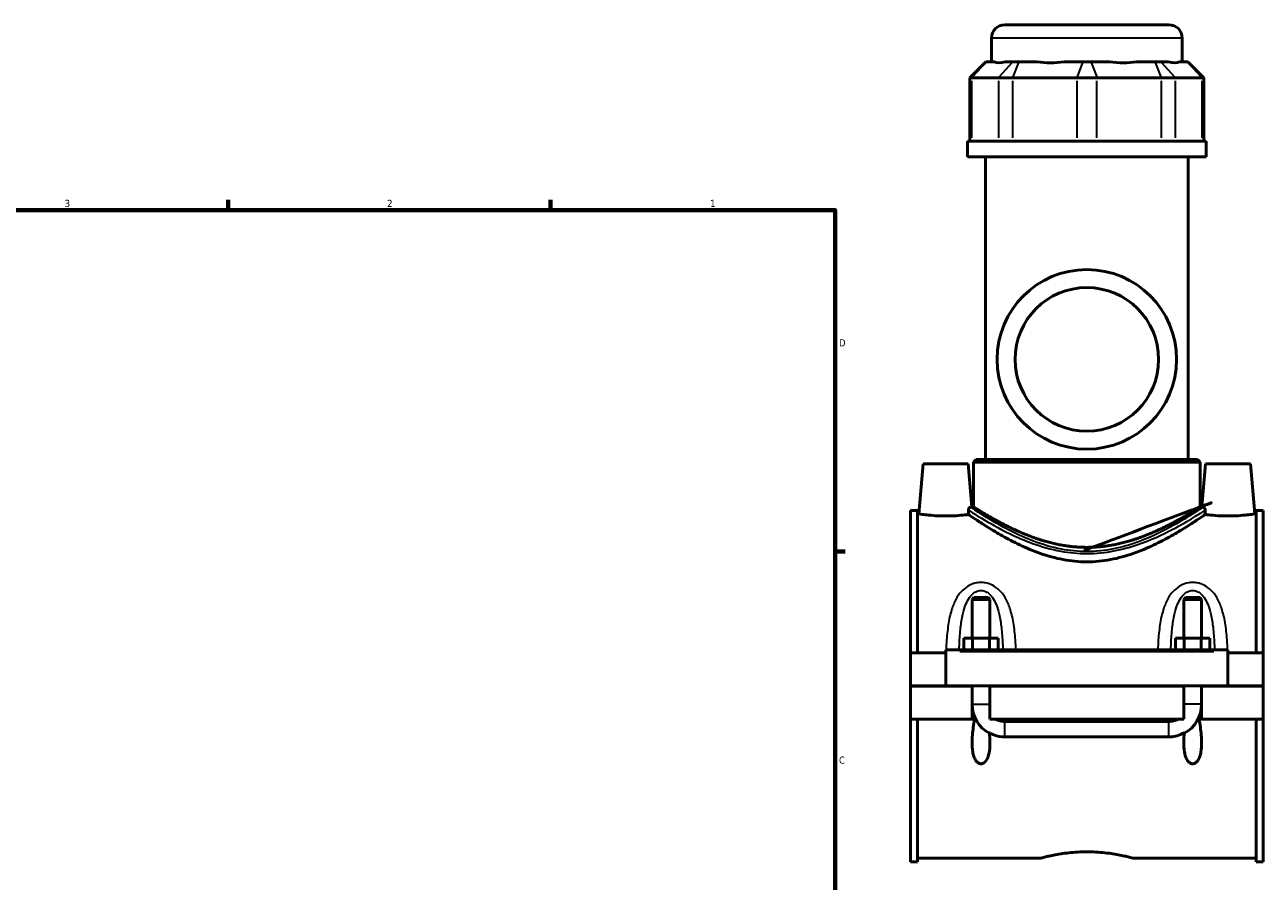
# Model space of a CAD drawing. Header units: inches. Extents: x 0.1 to 46.6, y -0.2 to 46.8.
# Tile 6 of 8: x 22.8 to 39.1, y 12.2 to 23.4. Entities that reach past the tile are written whole.
import ezdxf

# ---------------------------------------------------------------- set-up
doc = ezdxf.new("R2010")
doc.units = ezdxf.units.IN
doc.header["$MEASUREMENT"] = 0
for name, color, linetype, lineweight in [('Border (ANSI)', 7, 'Continuous', 70), ('Visible (ANSI)', 7, 'Continuous', 50), ('Visible Narrow (ANSI)', 7, 'Continuous', 35)]:
    doc.layers.add(name, color=color, linetype=linetype, lineweight=lineweight)
doc.styles.add('Note Text (ANSI)', font='tahoma.ttf')

# ---------------------------------------------------------------- blocks, each defined once
blk = doc.blocks.new('Borders Default Border')
at = {"layer": 'Border (ANSI)'}
for p, q in [((25.4999986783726, 21.00000006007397), (25.4999986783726, 21.13448766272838)), ((29.75000096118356, 21.00000006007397), (29.75000096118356, 21.13448766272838)), ((33.49999855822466, 16.49999993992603), (33.6344891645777, 16.49999993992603))]:
    blk.add_line(p, q, dxfattribs=at)
at = {"layer": 'Border (ANSI)', "flags": 128}
blk.add_lwpolyline([(0.4999999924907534, 0.9999999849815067), (0.4999999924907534, 21.00000006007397), (33.49999855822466, 21.00000006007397), (33.49999855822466, 0.9999999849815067), (0.4999999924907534, 0.9999999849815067)], dxfattribs=at)
at = {"layer": 'Border (ANSI)', "color": 5, "true_color": 0x0000ff, "char_height": 0.0944881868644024, "attachment_point": 7, "style": 'Note Text (ANSI)'}
for s, insert in [('3', (23.34559504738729, 21.03800916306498)), ('2', (27.59635095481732, 21.04)), ('1', (31.8536832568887, 21.04)), ('D', (33.55262652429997, 19.2027559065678)), ('C', (33.552388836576, 13.70107135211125))]:
    blk.add_mtext(s, dxfattribs=dict(at, insert=insert))

msp = doc.modelspace()

# ---------------------------------------------------------------- linework, layer by layer
at = {"layer": 'Visible (ANSI)'}
for p, q in [((35.73645337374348, 23.44133973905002), (37.90157148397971, 23.44133973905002)), ((35.56184707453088, 22.95343973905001), (35.56184707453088, 23.26673343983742)), ((38.0761777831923, 22.95343973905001), (38.0761777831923, 23.26673343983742)), ((35.4858556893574, 22.95343973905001), (35.27632813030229, 22.7439121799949)), ((35.4858556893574, 22.95343973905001), (35.49648857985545, 22.95343973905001)), ((35.59752586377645, 22.95343973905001), (35.49648857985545, 22.95343973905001)), ((35.84604834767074, 22.95343973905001), (35.74501106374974, 22.95343973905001)), ((35.84604834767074, 22.95343973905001), (35.92164534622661, 22.95343973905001)), ((36.16557092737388, 22.95343973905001), (35.92164534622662, 22.95343973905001)), ((36.76555727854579, 22.95343973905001), (36.52163169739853, 22.95343973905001)), ((36.76555727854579, 22.95343973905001), (36.87246757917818, 22.95343973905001)), ((37.11639316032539, 22.95343973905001), (36.87246757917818, 22.95343973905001)), ((37.71637951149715, 22.95343973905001), (37.47245393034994, 22.95343973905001)), ((37.71637951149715, 22.95343973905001), (37.79197651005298, 22.95343973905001)), ((37.89301379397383, 22.95343973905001), (37.79197651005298, 22.95343973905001)), ((38.14153627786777, 22.95343973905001), (38.04049899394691, 22.95343973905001)), ((38.14153627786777, 22.95343973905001), (38.15216916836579, 22.95343973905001)), ((38.15216916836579, 22.95343973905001), (38.3616967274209, 22.7439121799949)), ((35.3029103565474, 22.7439121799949), (35.27632813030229, 22.7439121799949)), ((35.27632813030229, 22.7439121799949), (35.27632813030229, 21.90793973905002)), ((35.3029103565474, 22.7439121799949), (35.6524701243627, 22.7439121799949)), ((35.84146262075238, 22.7439121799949), (35.6524701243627, 22.7439121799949)), ((35.84146262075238, 22.7439121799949), (36.68537455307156, 22.7439121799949)), ((36.95265030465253, 22.7439121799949), (36.68537455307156, 22.7439121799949)), ((36.95265030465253, 22.7439121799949), (37.79656223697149, 22.7439121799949)), ((37.98555473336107, 22.7439121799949), (37.7965622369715, 22.7439121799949)), ((37.98555473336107, 22.7439121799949), (38.33511450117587, 22.7439121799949)), ((38.3616967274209, 22.7439121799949), (38.33511450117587, 22.7439121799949)), ((38.3616967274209, 22.7439121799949), (38.3616967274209, 21.90793973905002)), ((38.39046912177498, 21.90793973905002), (35.2475557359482, 21.90793973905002)), ((35.2475557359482, 21.69883973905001), (35.2475557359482, 21.90793973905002)), ((38.39046912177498, 21.69883973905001), (38.39046912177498, 21.90793973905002)), ((38.39046912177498, 21.69883973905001), (35.2475557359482, 21.69883973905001)), ((35.48327423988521, 17.71057595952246), (35.48327423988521, 21.69883973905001)), ((38.15475061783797, 17.71057595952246), (38.15475061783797, 21.69883973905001)), ((34.66373683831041, 17.65244210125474), (34.60623198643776, 16.99515863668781)), ((35.25428801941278, 17.65244210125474), (34.66373683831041, 17.65244210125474)), ((35.25428801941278, 17.65244210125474), (35.30384931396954, 17.08595391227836)), ((35.36104983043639, 17.71057595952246), (35.32612857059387, 17.67565469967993)), ((38.31189628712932, 17.67565469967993), (35.32612857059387, 17.67565469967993)), ((35.32612857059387, 17.08595391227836), (35.32612857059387, 17.67565469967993)), ((35.36104983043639, 17.71057595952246), (38.27697502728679, 17.71057595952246)), ((38.27697502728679, 17.71057595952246), (38.31189628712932, 17.67565469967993)), ((38.31189628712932, 17.08595391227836), (38.31189628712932, 17.67565469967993)), ((38.38373683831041, 17.65244210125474), (38.33417554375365, 17.08595391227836)), ((38.38373683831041, 17.65244210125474), (38.97428801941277, 17.65244210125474)), ((38.97428801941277, 17.65244210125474), (39.03179287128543, 16.99515863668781)), ((34.4940124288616, 17.04055627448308), (34.49401242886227, 15.16179249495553)), ((34.4940124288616, 17.04055627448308), (34.58701242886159, 17.04055627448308)), ((34.58701242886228, 15.16179249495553), (34.58701242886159, 17.04055627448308)), ((34.60623198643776, 16.99515863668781), (34.58701242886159, 16.99515863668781)), ((35.30384931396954, 17.08595391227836), (35.32612857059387, 17.08595391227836)), ((38.31189628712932, 17.08595391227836), (38.33417554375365, 17.08595391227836)), ((39.05101242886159, 16.99515863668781), (39.03179287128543, 16.99515863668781)), ((39.05101242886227, 15.16179249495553), (39.05101242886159, 17.04055627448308)), ((39.05101242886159, 17.04055627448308), (39.14401242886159, 17.04055627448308)), ((39.14401242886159, 17.04055627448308), (39.14401242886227, 15.16179249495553)), ((35.32952423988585, 15.89128724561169), (35.30590219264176, 15.8676651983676)), ((35.30590219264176, 15.8676651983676), (35.30590219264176, 15.35864288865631)), ((35.5421226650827, 15.8676651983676), (35.30590219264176, 15.8676651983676)), ((35.32952423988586, 15.89128724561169), (35.51850061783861, 15.89128724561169)), ((35.51850061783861, 15.89128724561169), (35.5421226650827, 15.8676651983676)), ((35.5421226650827, 15.8676651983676), (35.5421226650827, 15.35864288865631)), ((38.11952423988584, 15.89128724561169), (38.09590219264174, 15.8676651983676)), ((38.09590219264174, 15.35864288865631), (38.09590219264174, 15.8676651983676)), ((38.33212266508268, 15.8676651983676), (38.09590219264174, 15.8676651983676)), ((38.11952423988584, 15.89128724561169), (38.30850061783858, 15.89128724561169)), ((38.30850061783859, 15.89128724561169), (38.33212266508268, 15.8676651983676)), ((38.33212266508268, 15.35864288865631), (38.33212266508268, 15.8676651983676)), ((35.19670917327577, 15.20116257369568), (35.19670917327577, 15.35864288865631)), ((35.19670917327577, 15.35864288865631), (35.31036080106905, 15.35864288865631)), ((35.31036080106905, 15.20116257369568), (35.31036080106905, 15.35864288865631)), ((35.31036080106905, 15.35864288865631), (35.53766405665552, 15.35864288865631)), ((35.53766405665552, 15.20116257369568), (35.53766405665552, 15.35864288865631)), ((35.53766405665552, 15.35864288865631), (35.6513156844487, 15.35864288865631)), ((35.6513156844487, 15.20116257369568), (35.6513156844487, 15.35864288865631)), ((37.98670917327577, 15.35864288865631), (38.10036080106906, 15.35864288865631)), ((37.98670917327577, 15.20116257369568), (37.98670917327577, 15.35864288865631)), ((38.10036080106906, 15.20116257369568), (38.10036080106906, 15.35864288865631)), ((38.10036080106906, 15.35864288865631), (38.32766405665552, 15.35864288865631)), ((38.32766405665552, 15.20116257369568), (38.32766405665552, 15.35864288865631)), ((38.32766405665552, 15.35864288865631), (38.4413156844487, 15.35864288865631)), ((38.4413156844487, 15.20116257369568), (38.4413156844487, 15.35864288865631)), ((34.95901242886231, 15.1814775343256), (34.9590124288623, 15.20116257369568)), ((38.67901242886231, 15.20116257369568), (34.9590124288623, 15.20116257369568)), ((34.95901242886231, 14.72724525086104), (34.95901242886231, 15.1814775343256)), ((38.67901242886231, 15.20116257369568), (38.67901242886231, 15.1814775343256)), ((38.67901242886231, 15.1814775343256), (38.67901242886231, 14.72724525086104)), ((34.4940124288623, 15.16179249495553), (34.9590124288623, 15.16179249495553)), ((34.4940124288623, 14.72724525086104), (34.4940124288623, 15.16179249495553)), ((38.6790124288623, 15.16179249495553), (39.1440124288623, 15.16179249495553)), ((39.1440124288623, 15.16179249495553), (39.1440124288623, 14.72724525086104)), ((34.4940124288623, 14.72724525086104), (34.9590124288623, 14.72724525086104)), ((34.4940124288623, 14.28876099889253), (34.4940124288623, 14.72330824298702)), ((35.30590219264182, 14.72330824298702), (34.4940124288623, 14.72330824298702)), ((38.67901242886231, 14.72724525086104), (34.95901242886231, 14.72724525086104)), ((35.30590219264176, 14.72724525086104), (35.30590219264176, 14.72330824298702)), ((35.30590219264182, 14.28876099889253), (35.30590219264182, 14.72330824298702)), ((35.5421226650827, 14.72724525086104), (35.5421226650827, 14.72330824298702)), ((35.54212266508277, 14.72330824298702), (35.54212266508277, 14.28876099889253)), ((38.09590219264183, 14.72330824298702), (35.54212266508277, 14.72330824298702)), ((38.09590219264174, 14.72330824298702), (38.09590219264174, 14.72724525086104)), ((38.09590219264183, 14.28876099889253), (38.09590219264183, 14.72330824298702)), ((38.33212266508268, 14.72330824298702), (38.33212266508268, 14.72724525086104)), ((38.33212266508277, 14.72330824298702), (38.33212266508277, 14.28876099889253)), ((39.1440124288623, 14.72330824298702), (38.33212266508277, 14.72330824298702)), ((38.6790124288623, 14.72724525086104), (39.1440124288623, 14.72724525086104)), ((39.1440124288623, 14.72330824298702), (39.1440124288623, 14.28876099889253)), ((34.4940124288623, 14.28876099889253), (35.30590219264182, 14.28876099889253)), ((34.49401242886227, 14.28876099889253), (34.4940124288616, 12.40999721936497)), ((34.58701242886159, 12.40999721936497), (34.58701242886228, 14.28876099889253)), ((35.30590219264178, 14.28876099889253), (35.34071418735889, 14.28876099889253)), ((35.35322664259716, 14.28876099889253), (35.34071418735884, 14.28876099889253)), ((35.54212266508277, 14.28876099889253), (38.09590219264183, 14.28876099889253)), ((35.73897305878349, 14.25951423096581), (37.89905179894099, 14.25951423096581)), ((38.29731067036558, 14.28876099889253), (38.28479821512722, 14.28876099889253)), ((38.29731067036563, 14.28876099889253), (38.33212266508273, 14.28876099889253)), ((38.33212266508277, 14.28876099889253), (39.1440124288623, 14.28876099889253)), ((39.05101242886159, 12.40999721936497), (39.05101242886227, 14.28876099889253)), ((39.14401242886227, 14.28876099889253), (39.14401242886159, 12.40999721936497)), ((37.89905179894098, 14.05520484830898), (35.73897305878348, 14.05520484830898)), ((34.4940124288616, 12.40999721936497), (34.58701242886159, 12.40999721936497)), ((36.20168959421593, 12.45539485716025), (34.58701242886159, 12.45539485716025)), ((39.05101242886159, 12.45539485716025), (37.43633526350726, 12.45539485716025)), ((39.05101242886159, 12.40999721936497), (39.14401242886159, 12.40999721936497))]:
    msp.add_line(p, q, dxfattribs=at)
for radius in [1.183070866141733, 0.9464566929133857]:
    msp.add_circle((36.81901242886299, 19.03133973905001), radius, dxfattribs=at)
for centre, radius, start, end in [((35.73645337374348, 23.26673343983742), 0.1746062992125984, 90, 180), ((37.9015714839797, 23.26673343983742), 0.1746062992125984, 0, 90), ((35.73897305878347, 14.48561139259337), 0.4330708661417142, 180, 241.963141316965), ((37.89905179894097, 14.48561139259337), 0.4330708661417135, 298.0368586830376, 0)]:
    msp.add_arc(centre, radius, start, end, dxfattribs=at)
for centre, major_axis, ratio, start_param, end_param in [((36.81901242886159, 24.19574885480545), (-1.233009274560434, -1.233009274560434), 0.1989123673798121, 0.0424625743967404, 0.3502365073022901), ((36.81901242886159, 24.19574885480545), (1.045294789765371, 1.045294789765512), 0.6681786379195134, 3.576754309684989, 3.884528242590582), ((36.81901242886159, 24.19574885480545), (-1.04529478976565, 1.04529478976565), 0.6681786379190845, 2.398657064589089, 2.706430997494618), ((36.81901242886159, 24.19574885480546), (-1.233009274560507, 1.233009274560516), 0.198912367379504, 2.791356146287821, 3.099130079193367)]:
    msp.add_ellipse(centre, major_axis=major_axis, ratio=ratio, start_param=start_param, end_param=end_param, dxfattribs=at)
for points, knots in [([(38.31189628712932, 17.08595391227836), (38.31189628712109, 17.08595391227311), (38.30234775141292, 17.07987733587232), (38.26314236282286, 17.05537792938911), (38.23350105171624, 17.0369693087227), (38.15635651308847, 16.99058769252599), (38.10879046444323, 16.96259583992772), (38.00017239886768, 16.90178960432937), (37.93911313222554, 16.86901233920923), (37.80962312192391, 16.80427489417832), (37.73628844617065, 16.7698290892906), (37.57621985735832, 16.70319537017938), (37.48948238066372, 16.67105710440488), (37.30703923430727, 16.61596515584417), (37.21114094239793, 16.59304822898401), (37.01589909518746, 16.56200479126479), (36.91653757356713, 16.55396328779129), (36.81901242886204, 16.55396328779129)], [17.76061939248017, 17.76061939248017, 17.76061939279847, 17.76061939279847, 18.49752940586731, 18.49752940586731, 19.23443941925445, 19.23443941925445, 19.97134943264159, 19.97134943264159, 20.70825944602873, 20.70825944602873, 21.4514010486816, 21.4514010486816, 22.19454265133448, 22.19454265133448, 22.93768425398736, 22.93768425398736, 23.68082585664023, 23.68082585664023, 23.68082585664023, 23.68082585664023]), ([(34.9590124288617, 16.9671905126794), (34.91444759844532, 16.9671905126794), (34.86700138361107, 16.96867755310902), (34.77992072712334, 16.9740065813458), (34.74027883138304, 16.97776755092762), (34.67785120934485, 16.9847810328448), (34.65085098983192, 16.98849297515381), (34.61504010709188, 16.99371762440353), (34.60623198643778, 16.99515863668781), (34.60623198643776, 16.99515863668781)], [2.714465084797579, 2.714465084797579, 2.714465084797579, 2.714465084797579, 3.054049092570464, 3.054049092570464, 3.393633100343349, 3.393633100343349, 3.73266536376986, 3.73266536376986, 4.07169762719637, 4.07169762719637, 4.07169762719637, 4.07169762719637]), ([(35.25875872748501, 16.98741716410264), (35.24433003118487, 16.98547878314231), (35.22733433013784, 16.98333858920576), (35.17774602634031, 16.97776755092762), (35.13810413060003, 16.9740065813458), (35.05102347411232, 16.96867755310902), (35.00357725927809, 16.9671905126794), (34.9590124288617, 16.9671905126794)], [1.835833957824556, 1.835833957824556, 1.835833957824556, 1.835833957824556, 2.03529706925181, 2.03529706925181, 2.374881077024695, 2.374881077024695, 2.714465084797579, 2.714465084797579, 2.714465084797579, 2.714465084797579]), ([(35.25781777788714, 17.04441581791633), (35.25776816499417, 17.04744265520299), (35.25804417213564, 17.0503512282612), (35.25923820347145, 17.05676029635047), (35.26033792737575, 17.06004808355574), (35.26342282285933, 17.06692708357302), (35.26583337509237, 17.07060851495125), (35.27363745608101, 17.07902893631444), (35.27991742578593, 17.08252466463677), (35.28626320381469, 17.08341671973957)], [0, 0, 0, 0, 0.0233012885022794, 0.0233012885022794, 0.0549925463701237, 0.0549925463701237, 0.0998710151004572, 0.0998710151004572, 0.1769511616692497, 0.1769511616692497, 0.1769511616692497, 0.1769511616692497]), ([(35.25875872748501, 16.98741716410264), (35.2585333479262, 17.00097337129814), (35.25830900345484, 17.01453564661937), (35.25799629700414, 17.03353565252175), (35.25790693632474, 17.03897634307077), (35.25781777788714, 17.04441581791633)], [0.9973843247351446, 0.9973843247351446, 0.9973843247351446, 0.9973843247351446, 1.092335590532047, 1.092335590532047, 1.130440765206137, 1.130440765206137, 1.130440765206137, 1.130440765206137]), ([(36.81901242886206, 16.36322902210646), (36.71510361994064, 16.36322902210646), (36.60987989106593, 16.3734245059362), (36.40392260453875, 16.41197593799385), (36.30315862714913, 16.44019723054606), (36.11171981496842, 16.50716020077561), (36.02084212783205, 16.54585538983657), (35.85303968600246, 16.62541729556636), (35.7761152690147, 16.6662374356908), (35.64045228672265, 16.74239925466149), (35.57646493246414, 16.78071212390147), (35.46236434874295, 16.85163144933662), (35.41224485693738, 16.88420034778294), (35.33078104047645, 16.9381456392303), (35.29936934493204, 16.95954909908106), (35.27030725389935, 16.97945935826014), (35.26370434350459, 16.98400605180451), (35.25875872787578, 16.98741716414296)], [0, 0, 0, 0, 0.7917851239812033, 0.7917851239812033, 1.583570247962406, 1.583570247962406, 2.37535537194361, 2.37535537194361, 3.167140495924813, 3.167140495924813, 3.948281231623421, 3.948281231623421, 4.729421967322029, 4.729421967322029, 5.510562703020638, 5.510562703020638, 5.820284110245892, 5.820284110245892, 5.820284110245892, 5.820284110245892]), ([(36.81901242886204, 16.55396328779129), (36.72148728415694, 16.55396328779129), (36.62212576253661, 16.56200479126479), (36.42688391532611, 16.59304822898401), (36.33098562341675, 16.61596515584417), (36.14854247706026, 16.67105710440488), (36.06180500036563, 16.70319537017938), (35.90173641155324, 16.7698290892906), (35.82840173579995, 16.80427489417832), (35.69891172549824, 16.86901233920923), (35.63785245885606, 16.90178960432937), (35.52923439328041, 16.96259583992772), (35.48166834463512, 16.99058769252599), (35.40452380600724, 17.0369693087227), (35.37488249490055, 17.05537792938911), (35.33567710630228, 17.07987733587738), (35.32612857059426, 17.08595391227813), (35.32612857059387, 17.08595391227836)], [0, 0, 0, 0, 0.7431416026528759, 0.7431416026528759, 1.486283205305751, 1.486283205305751, 2.229424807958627, 2.229424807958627, 2.972566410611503, 2.972566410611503, 3.709476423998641, 3.709476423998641, 4.44638643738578, 4.44638643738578, 5.183296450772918, 5.183296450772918, 5.920206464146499, 5.920206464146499, 5.920206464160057, 5.920206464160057]), ([(38.37926613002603, 16.98741716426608), (38.37432051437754, 16.98400605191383), (38.36771760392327, 16.97945935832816), (38.3386555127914, 16.95954909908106), (38.30724381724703, 16.9381456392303), (38.22578000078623, 16.88420034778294), (38.17566050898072, 16.85163144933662), (38.06155992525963, 16.78071212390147), (37.99757257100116, 16.74239925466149), (37.86190958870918, 16.6662374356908), (37.78498517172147, 16.62541729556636), (37.61718272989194, 16.54585538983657), (37.5263050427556, 16.50716020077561), (37.33486623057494, 16.44019723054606), (37.23410225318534, 16.41197593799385), (37.02814496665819, 16.3734245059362), (36.92292123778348, 16.36322902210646), (36.81901242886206, 16.36322902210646)], [19.34652964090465, 19.34652964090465, 19.34652964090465, 19.34652964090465, 19.65625105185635, 19.65625105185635, 20.43739178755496, 20.43739178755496, 21.21853252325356, 21.21853252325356, 21.99967325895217, 21.99967325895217, 22.79145838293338, 22.79145838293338, 23.58324350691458, 23.58324350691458, 24.37502863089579, 24.37502863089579, 25.16681375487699, 25.16681375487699, 25.16681375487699, 25.16681375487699]), ([(38.35176165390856, 17.08341671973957), (38.35208450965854, 17.08337133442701), (38.35241109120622, 17.08331887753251), (38.35779506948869, 17.08234098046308), (38.36276698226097, 17.07979570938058), (38.37075831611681, 17.07261731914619), (38.37390633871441, 17.06828323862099), (38.37741429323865, 17.06074844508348), (38.37851435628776, 17.05764827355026), (38.37958553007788, 17.05261481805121), (38.37984345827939, 17.05099089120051), (38.38016315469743, 17.04771493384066), (38.38023436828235, 17.04608066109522), (38.38020707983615, 17.04441581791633)], [0, 0, 0, 0, 0.007856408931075, 0.007856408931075, 0.1281211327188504, 0.1281211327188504, 0.2351475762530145, 0.2351475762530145, 0.2946875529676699, 0.2946875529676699, 0.3211587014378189, 0.3211587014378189, 0.3460830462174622, 0.3460830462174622, 0.3460830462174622, 0.3460830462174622]), ([(38.38020707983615, 17.04441581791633), (38.38011792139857, 17.03897634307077), (38.38002856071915, 17.03353565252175), (38.37971585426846, 17.01453564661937), (38.37949150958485, 17.00097337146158), (38.37926613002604, 16.98741716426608)], [1.054230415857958, 1.054230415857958, 1.054230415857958, 1.054230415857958, 1.092335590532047, 1.092335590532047, 1.187286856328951, 1.187286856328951, 1.187286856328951, 1.187286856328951]), ([(38.67901242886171, 16.9671905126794), (38.63444759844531, 16.9671905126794), (38.58700138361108, 16.96867755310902), (38.49992072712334, 16.9740065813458), (38.46027883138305, 16.97776755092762), (38.41069052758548, 16.98333858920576), (38.3936948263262, 16.98547878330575), (38.37926613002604, 16.98741716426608)], [0, 0, 0, 0, 0.3395840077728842, 0.3395840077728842, 0.6791680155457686, 0.6791680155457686, 0.8786311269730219, 0.8786311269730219, 0.8786311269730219, 0.8786311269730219]), ([(39.03179287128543, 16.99515863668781), (39.03179287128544, 16.99515863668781), (39.02298475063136, 16.99371762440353), (38.98717386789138, 16.98849297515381), (38.96017364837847, 16.9847810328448), (38.89774602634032, 16.97776755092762), (38.85810413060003, 16.9740065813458), (38.77102347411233, 16.96867755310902), (38.72357725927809, 16.9671905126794), (38.67901242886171, 16.9671905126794)], [4.07169762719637, 4.07169762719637, 4.07169762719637, 4.07169762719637, 4.410729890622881, 4.410729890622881, 4.749762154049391, 4.749762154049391, 5.089346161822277, 5.089346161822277, 5.428930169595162, 5.428930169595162, 5.428930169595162, 5.428930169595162]), ([(35.53445969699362, 14.11258838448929), (35.53936836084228, 14.06637593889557), (35.54212266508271, 14.0208640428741), (35.54212266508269, 13.94545390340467), (35.54035460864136, 13.90867979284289), (35.52993201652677, 13.83720586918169), (35.52137324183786, 13.80249242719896), (35.49790316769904, 13.75173838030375), (35.48295614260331, 13.72849181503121), (35.4581432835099, 13.71078831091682), (35.45178176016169, 13.70721116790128), (35.43815112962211, 13.70232920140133), (35.43086732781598, 13.70105620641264), (35.41683173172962, 13.70105620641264), (35.40987624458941, 13.70235504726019), (35.3966799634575, 13.70702881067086), (35.39044060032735, 13.71040725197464), (35.37311626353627, 13.72271511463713), (35.36344230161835, 13.73387411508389), (35.34508364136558, 13.76091143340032), (35.33700409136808, 13.77870704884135), (35.32399213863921, 13.81636815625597), (35.31914986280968, 13.836259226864), (35.30825857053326, 13.89736713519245), (35.30590219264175, 13.93996664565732), (35.30590219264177, 14.04321743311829), (35.31232754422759, 14.11405617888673), (35.32795159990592, 14.21996487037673), (35.33400673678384, 14.25471151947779), (35.34071418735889, 14.28876099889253)], [1.075968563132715, 1.075968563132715, 1.075968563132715, 1.075968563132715, 1.411813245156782, 1.411813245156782, 1.684394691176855, 1.684394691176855, 1.956976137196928, 1.956976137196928, 2.146499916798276, 2.146499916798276, 2.198734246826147, 2.198734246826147, 2.250968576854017, 2.250968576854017, 2.305685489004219, 2.305685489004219, 2.360402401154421, 2.360402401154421, 2.469836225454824, 2.469836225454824, 2.628263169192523, 2.628263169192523, 2.786690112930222, 2.786690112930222, 3.103544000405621, 3.103544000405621, 3.619740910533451, 3.619740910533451, 3.870793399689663, 3.870793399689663, 3.870793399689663, 3.870793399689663]), ([(35.6168363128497, 14.28876099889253), (35.63577696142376, 14.27922085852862), (35.65574147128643, 14.27186513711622), (35.69690934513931, 14.26200702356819), (35.7178804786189, 14.25951423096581), (35.73897305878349, 14.25951423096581)], [0.0009149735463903, 0.0009149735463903, 0.0009149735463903, 0.0009149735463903, 0.1631522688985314, 0.1631522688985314, 0.3239192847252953, 0.3239192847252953, 0.3239192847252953, 0.3239192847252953]), ([(37.89905179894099, 14.25951423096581), (37.92013957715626, 14.25951423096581), (37.94110599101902, 14.26200588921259), (37.9822744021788, 14.2718618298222), (38.00224362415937, 14.27921870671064), (38.0211885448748, 14.28876099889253)], [0, 0, 0, 0, 0.1606888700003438, 0.1606888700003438, 0.3229208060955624, 0.3229208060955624, 0.3229208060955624, 0.3229208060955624]), ([(38.29731067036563, 14.28876099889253), (38.30401812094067, 14.25471151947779), (38.31007325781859, 14.21996487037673), (38.32569731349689, 14.11405617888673), (38.33212266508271, 14.04321743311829), (38.3321226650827, 13.93996664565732), (38.32976628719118, 13.89736713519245), (38.31887499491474, 13.836259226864), (38.31403271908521, 13.81636815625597), (38.30102076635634, 13.77870704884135), (38.29294121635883, 13.76091143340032), (38.27458255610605, 13.73387411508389), (38.26490859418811, 13.72271511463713), (38.24758425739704, 13.71040725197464), (38.24134489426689, 13.70702881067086), (38.22814861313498, 13.70235504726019), (38.22119312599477, 13.70105620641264), (38.20683173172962, 13.70105620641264), (38.19987624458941, 13.70235504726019), (38.1866799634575, 13.70702881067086), (38.18044060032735, 13.71040725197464), (38.16311626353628, 13.72271511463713), (38.15344230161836, 13.73387411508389), (38.13508364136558, 13.76091143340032), (38.12700409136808, 13.77870704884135), (38.11399213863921, 13.81636815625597), (38.10914986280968, 13.836259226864), (38.09825857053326, 13.89736713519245), (38.09590219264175, 13.93996664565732), (38.09590219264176, 14.02133306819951), (38.09865756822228, 14.06638602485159), (38.10356516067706, 14.11258838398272)], [0.6459575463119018, 0.6459575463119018, 0.6459575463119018, 0.6459575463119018, 0.8970100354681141, 0.8970100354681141, 1.413206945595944, 1.413206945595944, 1.730060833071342, 1.730060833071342, 1.888487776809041, 1.888487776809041, 2.046914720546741, 2.046914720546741, 2.156348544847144, 2.156348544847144, 2.211065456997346, 2.211065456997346, 2.265782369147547, 2.265782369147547, 2.320499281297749, 2.320499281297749, 2.37521619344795, 2.37521619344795, 2.484650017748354, 2.484650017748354, 2.643076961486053, 2.643076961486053, 2.801503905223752, 2.801503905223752, 3.118357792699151, 3.118357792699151, 3.457986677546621, 3.457986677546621, 3.457986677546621, 3.457986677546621]), ([(35.73897305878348, 14.05520484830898), (35.68907851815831, 14.05520484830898), (35.63947982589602, 14.06448386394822), (35.57280890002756, 14.09102472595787), (35.55307387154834, 14.10097634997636), (35.53445969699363, 14.11258838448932)], [0, 0, 0, 0, 0.3801963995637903, 0.3801963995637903, 0.550179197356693, 0.550179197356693, 0.550179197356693, 0.550179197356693]), ([(38.10356516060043, 14.11258838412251), (38.09353217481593, 14.10632953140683), (38.08316368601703, 14.10054694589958), (38.04584796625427, 14.08204126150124), (38.01759794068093, 14.07202928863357), (37.95917763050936, 14.05858417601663), (37.92914440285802, 14.05520484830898), (37.89905179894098, 14.05520484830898)], [0.5972756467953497, 0.5972756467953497, 0.5972756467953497, 0.5972756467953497, 0.6885375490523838, 0.6885375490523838, 0.9165807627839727, 0.9165807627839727, 1.145360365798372, 1.145360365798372, 1.145360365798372, 1.145360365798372]), ([(36.20168959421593, 12.45539485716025), (36.2016895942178, 12.45539485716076), (36.20543828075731, 12.4564241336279), (36.22115792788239, 12.46062468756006), (36.23312486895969, 12.46379329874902), (36.2646868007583, 12.4717639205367), (36.2843068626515, 12.47656579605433), (36.32956571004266, 12.48689586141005), (36.35520771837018, 12.49241425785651), (36.40979621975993, 12.50311165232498), (36.44064069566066, 12.50867139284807), (36.50786096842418, 12.51915132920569), (36.54423610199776, 12.52406079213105), (36.62022048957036, 12.5322496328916), (36.65989401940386, 12.53552713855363), (36.73980319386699, 12.53988003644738), (36.78003985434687, 12.5409516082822), (36.81901242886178, 12.5409516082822)], [7.126598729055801, 7.126598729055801, 7.126598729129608, 7.126598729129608, 7.423510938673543, 7.423510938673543, 7.720423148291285, 7.720423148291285, 8.017335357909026, 8.017335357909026, 8.314247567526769, 8.314247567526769, 8.611218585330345, 8.611218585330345, 8.90818960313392, 8.90818960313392, 9.205160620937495, 9.205160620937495, 9.50213163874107, 9.50213163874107, 9.50213163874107, 9.50213163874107]), ([(36.81901242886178, 12.5409516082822), (36.85798500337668, 12.5409516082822), (36.89822166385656, 12.53988003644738), (36.97813083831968, 12.53552713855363), (37.01780436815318, 12.5322496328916), (37.09378875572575, 12.52406079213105), (37.13016388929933, 12.51915132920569), (37.19738416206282, 12.50867139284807), (37.22822863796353, 12.50311165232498), (37.28281713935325, 12.49241425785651), (37.30845914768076, 12.48689586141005), (37.35371799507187, 12.47656579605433), (37.37333805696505, 12.4717639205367), (37.40489998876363, 12.46379329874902), (37.41686692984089, 12.46062468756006), (37.43258657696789, 12.45642413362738), (37.43633526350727, 12.45539485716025), (37.43633526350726, 12.45539485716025)], [0, 0, 0, 0, 0.2969710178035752, 0.2969710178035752, 0.5939420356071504, 0.5939420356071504, 0.8909130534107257, 0.8909130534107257, 1.1878840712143, 1.1878840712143, 1.484796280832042, 1.484796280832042, 1.781708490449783, 1.781708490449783, 2.078620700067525, 2.078620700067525, 2.375532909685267, 2.375532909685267, 2.375532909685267, 2.375532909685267])]:
    msp.add_open_spline(points, degree=3, knots=knots, dxfattribs=at)
for points in [[(35.30384931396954, 17.08595391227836), (35.30384931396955, 17.08595391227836), (35.29813156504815, 17.08508510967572), (35.28626320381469, 17.08341671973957)], [(38.35176165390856, 17.08341671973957), (38.33989329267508, 17.08508510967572), (38.33417554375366, 17.08595391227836), (38.33417554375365, 17.08595391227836)]]:
    msp.add_open_spline(points, degree=3, dxfattribs=at)
at = {"layer": 'Visible Narrow (ANSI)'}
for p, q in [((38.06069999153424, 23.26673343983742), (35.57732486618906, 23.26673343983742)), ((35.48680966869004, 22.94296336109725), (35.3125892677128, 22.75438855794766)), ((35.83636943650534, 22.94296336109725), (35.6621490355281, 22.75438855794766)), ((35.91763620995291, 22.94296336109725), (35.8454717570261, 22.75438855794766)), ((36.76154814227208, 22.94296336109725), (36.68938368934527, 22.75438855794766)), ((36.87647671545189, 22.94296336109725), (36.94864116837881, 22.75438855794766)), ((37.72038864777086, 22.94296336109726), (37.79255310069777, 22.75438855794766)), ((37.80165542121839, 22.94296336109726), (37.97587582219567, 22.75438855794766)), ((38.15121518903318, 22.94296336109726), (38.32543559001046, 22.75438855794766)), ((35.3029103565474, 21.94973836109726), (35.3029103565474, 22.70211355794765)), ((35.6524701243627, 22.70211355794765), (35.6524701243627, 21.94973836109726)), ((35.84146262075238, 21.94973836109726), (35.84146262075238, 22.70211355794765)), ((36.68537455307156, 22.70211355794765), (36.68537455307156, 21.94973836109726)), ((36.95265030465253, 21.94973836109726), (36.95265030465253, 22.70211355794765)), ((37.79656223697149, 22.70211355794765), (37.7965622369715, 21.94973836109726)), ((37.98555473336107, 21.94973836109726), (37.98555473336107, 22.70211355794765)), ((38.33511450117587, 22.70211355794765), (38.33511450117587, 21.94973836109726)), ((35.14501242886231, 15.1814775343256), (38.49301242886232, 15.1814775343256)), ((35.30735632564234, 14.48561139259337), (35.54066853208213, 14.48561139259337)), ((38.33066853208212, 14.48561139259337), (38.09735632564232, 14.48561139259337)), ((35.73897305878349, 14.0586591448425), (35.7389730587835, 14.25039401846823)), ((37.89905179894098, 14.0586591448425), (37.899051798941, 14.25039401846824))]:
    msp.add_line(p, q, dxfattribs=at)
for points, knots in [([(35.25781777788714, 17.04441581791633), (35.26060260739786, 17.04262352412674), (35.26395014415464, 17.04047168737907), (35.29555433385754, 17.02020587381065), (35.35140783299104, 16.98442923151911), (35.52595093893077, 16.8796164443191), (35.65561775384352, 16.80493782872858), (35.89898522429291, 16.68784543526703), (35.99661372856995, 16.64509998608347), (36.2178052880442, 16.56447982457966), (36.34327105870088, 16.52764720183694), (36.58671235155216, 16.48263990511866), (36.70279065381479, 16.47118607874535), (36.81901242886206, 16.47118607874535), (36.87998584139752, 16.47118607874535), (36.94095285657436, 16.4742706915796), (37.11995945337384, 16.49203793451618), (37.23573286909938, 16.51516282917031), (37.41702407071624, 16.56526452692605), (37.48623868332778, 16.58813515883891), (37.71863391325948, 16.67446798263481), (37.86592173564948, 16.74659822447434), (38.09533843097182, 16.86961972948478), (38.18398470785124, 16.92228569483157), (38.31681901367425, 17.00354456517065), (38.36143417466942, 17.03233372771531), (38.38020707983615, 17.04441581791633)], [-31.269647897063, -31.269647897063, -31.269647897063, -31.269647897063, -31.08726333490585, -31.08726333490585, -29.79163214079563, -29.79163214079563, -28.19052526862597, -28.19052526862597, -27.26330939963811, -27.26330939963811, -26.23902659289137, -26.23902659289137, -25.37309688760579, -25.37309688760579, -25.37309688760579, -24.91880431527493, -24.91880431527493, -24.02351486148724, -24.02351486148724, -23.43536599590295, -23.43536599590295, -21.95805828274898, -21.95805828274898, -20.70591588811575, -20.70591588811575, -19.47650031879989, -19.47650031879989, -19.47650031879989, -19.47650031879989]), ([(38.35176165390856, 17.08341671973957), (38.35029418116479, 17.08243402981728), (38.34840096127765, 17.08116697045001), (38.32806918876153, 17.06758038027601), (38.28421357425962, 17.03818407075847), (38.15365199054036, 16.95527381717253), (38.06697563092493, 16.90181707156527), (37.84265708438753, 16.77694839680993), (37.69864232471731, 16.70373511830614), (37.47141143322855, 16.61610600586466), (37.40373492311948, 16.59289197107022), (37.22647241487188, 16.5420379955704), (37.11327174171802, 16.51856588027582), (36.93824306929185, 16.50053186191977), (36.87863087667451, 16.49740093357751), (36.81901242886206, 16.49740093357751), (36.70537335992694, 16.49740093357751), (36.59187457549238, 16.50902673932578), (36.3538430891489, 16.55470982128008), (36.23116544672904, 16.59209548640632), (36.01488925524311, 16.67392616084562), (35.91943027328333, 16.7173134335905), (35.68147096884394, 16.83616397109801), (35.55468563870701, 16.91196388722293), (35.38402126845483, 17.01835043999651), (35.32940895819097, 17.05466426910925), (35.29489945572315, 17.07763582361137), (35.28952727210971, 17.08123094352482), (35.28626320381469, 17.08341671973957)], [19.30394990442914, 19.30394990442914, 19.30394990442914, 19.30394990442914, 19.46352432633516, 19.46352432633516, 20.70591588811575, 20.70591588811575, 21.95805828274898, 21.95805828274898, 23.43536599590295, 23.43536599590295, 24.02351486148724, 24.02351486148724, 24.91880431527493, 24.91880431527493, 25.37309688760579, 25.37309688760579, 25.37309688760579, 26.23902659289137, 26.23902659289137, 27.26330939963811, 27.26330939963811, 28.19052526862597, 28.19052526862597, 29.79163214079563, 29.79163214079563, 31.08726333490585, 31.08726333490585, 31.44219830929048, 31.44219830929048, 31.44219830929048, 31.44219830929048]), ([(35.88417633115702, 15.20116257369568), (35.88235663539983, 15.2456639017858), (35.88002546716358, 15.28985754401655), (35.87142870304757, 15.41099907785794), (35.86357618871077, 15.4871152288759), (35.84016579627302, 15.62695811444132), (35.82552650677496, 15.69116401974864), (35.78814609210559, 15.80164753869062), (35.76743256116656, 15.84904405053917), (35.71954718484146, 15.92810530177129), (35.69427039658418, 15.96106117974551), (35.6377062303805, 16.01543926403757), (35.6072976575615, 16.03770407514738), (35.54553557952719, 16.06876176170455), (35.51529499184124, 16.07918613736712), (35.46420010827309, 16.08868587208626), (35.44410776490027, 16.09055464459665), (35.42401242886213, 16.09055464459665), (35.40391709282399, 16.09055464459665), (35.38382474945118, 16.08868587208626), (35.33272986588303, 16.07918613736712), (35.30248927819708, 16.06876176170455), (35.24072720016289, 16.03770407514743), (35.21031862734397, 16.0154392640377), (35.15375446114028, 15.96106117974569), (35.12847767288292, 15.92810530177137), (35.08059229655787, 15.84904405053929), (35.0598787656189, 15.80164753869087), (35.0224983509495, 15.69116401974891), (35.00785906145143, 15.62695811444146), (34.98444866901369, 15.4871152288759), (34.9765961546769, 15.41099907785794), (34.96799939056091, 15.28985754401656), (34.96566822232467, 15.2456639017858), (34.96384852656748, 15.20116257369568)], [-6.123747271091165, -6.123747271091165, -6.123747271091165, -6.123747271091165, -5.80320527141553, -5.80320527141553, -5.236827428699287, -5.236827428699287, -4.730333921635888, -4.730333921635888, -4.319780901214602, -4.319780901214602, -3.98628542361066, -3.98628542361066, -3.688958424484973, -3.688958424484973, -3.443956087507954, -3.443956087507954, -3.290829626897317, -3.290829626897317, -3.290829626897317, -3.137703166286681, -3.137703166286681, -2.892700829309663, -2.892700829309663, -2.595373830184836, -2.595373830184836, -2.261878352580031, -2.261878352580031, -1.851325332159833, -1.851325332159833, -1.344831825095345, -1.344831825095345, -0.7784539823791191, -0.7784539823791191, -0.4579119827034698, -0.4579119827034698, -0.4579119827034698, -0.4579119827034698]), ([(38.67417633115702, 15.20116257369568), (38.67235655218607, 15.24566593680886), (38.67002525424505, 15.28986159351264), (38.66142804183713, 15.41100654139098), (38.65357516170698, 15.48712407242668), (38.63016436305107, 15.62696425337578), (38.61552562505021, 15.69116637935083), (38.57814660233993, 15.80164623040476), (38.55743328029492, 15.84904252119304), (38.50954798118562, 15.92810426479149), (38.48427086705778, 15.96106072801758), (38.42770622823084, 16.01543926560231), (38.3972976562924, 16.03770407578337), (38.33553557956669, 16.0687617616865), (38.30529499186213, 16.07918613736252), (38.25420010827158, 16.08868587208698), (38.23410776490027, 16.09055464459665), (38.21401242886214, 16.09055464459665), (38.19391709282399, 16.09055464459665), (38.17382474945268, 16.08868587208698), (38.12272986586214, 16.07918613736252), (38.09248927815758, 16.0687617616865), (38.0307272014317, 16.03770407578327), (38.00031862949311, 16.01543926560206), (37.94375399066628, 15.96106072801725), (37.91847687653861, 15.92810426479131), (37.87059157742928, 15.84904252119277), (37.84987825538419, 15.80164623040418), (37.81249923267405, 15.69116637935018), (37.7978604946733, 15.62696425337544), (37.77444969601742, 15.48712407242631), (37.76659681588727, 15.41100654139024), (37.7579996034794, 15.28986159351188), (37.75566830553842, 15.24566593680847), (37.75384852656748, 15.20116257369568)], [-6.124078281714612, -6.124078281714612, -6.124078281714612, -6.124078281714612, -5.803521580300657, -5.803521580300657, -5.237132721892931, -5.237132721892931, -4.730667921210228, -4.730667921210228, -4.3201172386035, -4.3201172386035, -3.986616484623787, -3.986616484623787, -3.689289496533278, -3.689289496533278, -3.444287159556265, -3.444287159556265, -3.291160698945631, -3.291160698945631, -3.291160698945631, -3.138034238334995, -3.138034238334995, -2.893031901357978, -2.893031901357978, -2.595704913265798, -2.595704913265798, -2.262204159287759, -2.262204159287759, -1.8516534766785, -1.8516534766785, -1.345188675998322, -1.345188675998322, -0.7787998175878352, -0.7787998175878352, -0.4582431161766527, -0.4582431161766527, -0.4582431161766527, -0.4582431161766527]), ([(35.13595523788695, 15.20116257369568), (35.13690356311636, 15.22988731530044), (35.13803329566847, 15.25845909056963), (35.14285431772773, 15.35825120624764), (35.1477888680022, 15.42851226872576), (35.16250004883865, 15.55759800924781), (35.17169943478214, 15.61686499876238), (35.19518943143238, 15.71884978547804), (35.20820589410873, 15.76260041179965), (35.2382972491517, 15.83558002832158), (35.25418128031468, 15.8660008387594), (35.28972642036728, 15.9161959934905), (35.30883528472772, 15.93674812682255), (35.34764681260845, 15.96541676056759), (35.36665011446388, 15.97503926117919), (35.39875833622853, 15.98380824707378), (35.41138444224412, 15.9855332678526), (35.42401242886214, 15.9855332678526), (35.43664041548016, 15.9855332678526), (35.44926652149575, 15.98380824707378), (35.48137474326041, 15.97503926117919), (35.50037804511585, 15.96541676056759), (35.53918957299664, 15.93674812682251), (35.55829843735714, 15.91619599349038), (35.59384357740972, 15.86600083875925), (35.60972760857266, 15.8355800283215), (35.63981896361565, 15.76260041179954), (35.65283542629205, 15.71884978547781), (35.67632542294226, 15.61686499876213), (35.68552480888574, 15.55759800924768), (35.7002359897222, 15.42851226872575), (35.70517053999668, 15.35825120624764), (35.70999156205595, 15.25845909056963), (35.71112129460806, 15.22988731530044), (35.71206961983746, 15.20116257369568)], [0.553334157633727, 0.553334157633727, 0.553334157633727, 0.553334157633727, 0.7784539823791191, 0.7784539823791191, 1.344831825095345, 1.344831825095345, 1.851325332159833, 1.851325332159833, 2.261878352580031, 2.261878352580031, 2.595373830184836, 2.595373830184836, 2.892700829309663, 2.892700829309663, 3.137703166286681, 3.137703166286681, 3.290829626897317, 3.290829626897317, 3.290829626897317, 3.443956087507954, 3.443956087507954, 3.688958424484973, 3.688958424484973, 3.98628542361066, 3.98628542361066, 4.319780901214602, 4.319780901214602, 4.730333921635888, 4.730333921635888, 5.236827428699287, 5.236827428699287, 5.80320527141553, 5.80320527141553, 6.028325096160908, 6.028325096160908, 6.028325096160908, 6.028325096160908]), ([(37.92595523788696, 15.20116257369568), (37.92690362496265, 15.22988918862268), (37.92803344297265, 15.25846281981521), (37.93285473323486, 15.35825809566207), (37.9377895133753, 15.42852043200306), (37.9525009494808, 15.5576036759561), (37.96169998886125, 15.61686717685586), (37.98518911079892, 15.71884857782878), (37.99820544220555, 15.76259900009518), (38.02829674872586, 15.83557907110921), (38.04418098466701, 15.86600042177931), (38.0797264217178, 15.91619599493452), (38.09883528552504, 15.93674812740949), (38.13764681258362, 15.96541676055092), (38.15665011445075, 15.97503926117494), (38.18875833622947, 15.98380824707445), (38.20138444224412, 15.9855332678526), (38.21401242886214, 15.9855332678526), (38.22664041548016, 15.9855332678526), (38.23926652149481, 15.98380824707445), (38.27137474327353, 15.97503926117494), (38.29037804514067, 15.96541676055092), (38.32918957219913, 15.93674812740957), (38.34829843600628, 15.91619599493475), (38.38384387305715, 15.86600042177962), (38.39972810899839, 15.83557907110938), (38.42981941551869, 15.76259900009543), (38.44283574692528, 15.71884857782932), (38.46632486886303, 15.61686717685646), (38.47552390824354, 15.55760367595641), (38.49023534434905, 15.4285204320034), (38.49517012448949, 15.35825809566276), (38.49999141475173, 15.25846281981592), (38.50112123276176, 15.22988918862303), (38.50206961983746, 15.20116257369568)], [0.5536652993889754, 0.5536652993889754, 0.5536652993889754, 0.5536652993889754, 0.7787998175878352, 0.7787998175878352, 1.345188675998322, 1.345188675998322, 1.8516534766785, 1.8516534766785, 2.262204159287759, 2.262204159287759, 2.595704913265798, 2.595704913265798, 2.893031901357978, 2.893031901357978, 3.138034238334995, 3.138034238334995, 3.291160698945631, 3.291160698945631, 3.291160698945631, 3.444287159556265, 3.444287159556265, 3.689289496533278, 3.689289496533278, 3.986616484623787, 3.986616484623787, 4.3201172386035, 4.3201172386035, 4.730667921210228, 4.730667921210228, 5.237132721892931, 5.237132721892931, 5.803521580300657, 5.803521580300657, 6.028656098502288, 6.028656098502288, 6.028656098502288, 6.028656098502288])]:
    msp.add_open_spline(points, degree=3, knots=knots, dxfattribs=at)

# ---------------------------------------------------------------- block references
msp.add_blockref('Borders Default Border', (0, 0))

doc.saveas('drawing.dxf')
